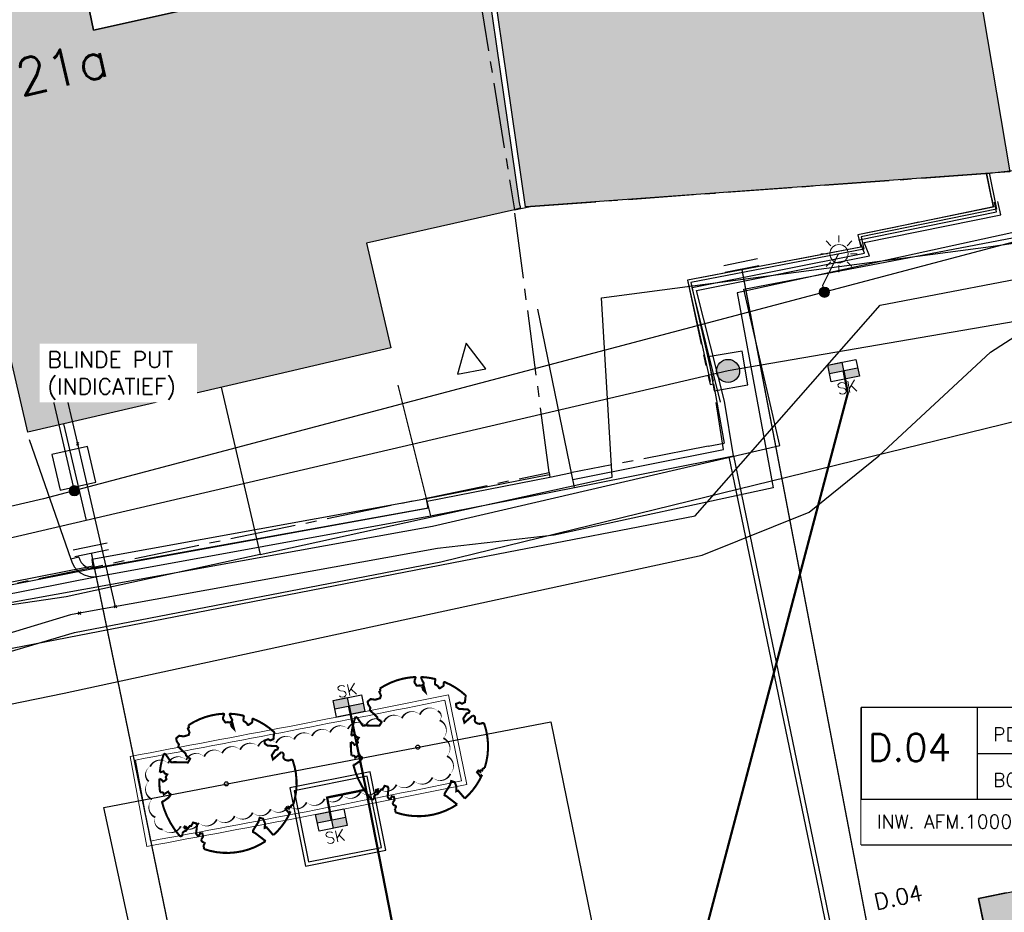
# Model space of a CAD drawing. Header units: metres. Extents: x 202952 to 203755, y 348959 to 349702.
# Tile 35 of 91: x 203253 to 203275, y 349365 to 349384. Entities that reach past the tile are written whole.
import ezdxf
from ezdxf.enums import TextEntityAlignment as Align

# ---------------------------------------------------------------- set-up
doc = ezdxf.new("R2010")
doc.units = ezdxf.units.M
for name, pattern in [('1-200 CENTER', [4.28625, 2.8575, -0.47625, 0.47625, -0.47625]), ('1-200 DASHDOT', [2.54, 1.27, -0.635, 0, -0.635]), ('1-200 HIDDEN', [0.9525, 0.635, -0.3175])]:
    doc.linetypes.add(name, pattern=pattern)
for name, color, linetype in [('PH-BEST-BEBOUWING', 1, 'Continuous'), ('PH-BEST-BEBOUWING-ARCERING', 254, 'Continuous'), ('PH-BEST-HUISNUMMER', 7, 'Continuous'), ('PH-BEST-INRIT', 8, 'Continuous'), ('PH-BEST-KADASTRALE-GRENS', 240, '1-200 CENTER'), ('PH-BEST-KL-DATA_KPN', 12, '1-200 TELEFONIE-KPN'), ('PH-BEST-KL-DATA_ZIGGO BV', 12, '1-200 ZIGGO'), ('PH-BEST-KL-GAS_HOGEDRUK_ENEXIS', 12, '1-200 GASLEIDING HOGE DRUK'), ('PH-BEST-KL-GAS_LAGEDRUK_ENEXIS', 12, '1-200 GASLEIDING LAGE DRUK'), ('PH-BEST-KL-LAAGSPANNING-ENEXIS', 12, '1-200 LAAGSPANNING'), ('PH-BEST-KL-WATER-WML', 12, '1-200 WML'), ('PH-BEST-KL-WATER-WML-buiten gebruik', 11, '1-200 WML'), ('PH-BEST-RIO-DICHTSCHUIMEN', 222, '1-200 BATTING'), ('PH-BEST-RIO-HUISAANSLUITING - indicatief ingetekend', 2, 'Continuous'), ('PH-BEST-RIO-TE SCHUIMEN PUT', 222, 'Continuous'), ('PH-INM-KANTVERHARDING', 253, 'Continuous'), ('PH-NIEUW-BEPLANTING- OMRANDING', 115, 'Continuous'), ('PH-NIEUW-BEPLANTING-BOOM', 98, 'Continuous'), ('PH-RIO-HUISAANSLUITING-DWA', 210, '1-200 DASHDOT'), ('PH-RIO-KOLK', 240, 'Continuous'), ('PH-RIO-KOLKAANSLUITING', 150, '1-200 HIDDEN'), ('PH-RIO-ONTSTOPPINGSTUK', 7, 'Continuous'), ('PH-RIO-PUT-DWA', 240, 'Continuous'), ('PH-RIO-TEKST-DWA-PUTTENSTAAT', 7, 'Continuous')]:
    doc.layers.add(name, color=color, linetype=linetype)
doc.layers.add('PH-NIEUW-OPSLUITBAND-10', color=115, linetype='Continuous', lineweight=18)
doc.layers.add('PH-NIEUW-OPSLUITBAND-6', color=115, linetype='Continuous', lineweight=30)
doc.styles.add('NLCS-ISO', font='txt')
doc.styles.add('ROMANS', font='romans.shx')
doc.linetypes.add('1-200 BATTING', pattern='A,1.27e-05,-0.127,[134,ltypeshp.shx,S=0.127,R=0,X=-0.127,Y=0],-0.254,[134,ltypeshp.shx,S=0.127,R=180,X=0.127,Y=0],-0.127', length=0.508013)
doc.linetypes.add('1-200 GASLEIDING HOGE DRUK', pattern='A,1.5,-0.6,["GAS HD",ROMANS,S=0.24,R=0,X=-0.5,Y=-0.12],-1.1', length=3.2)
doc.linetypes.add('1-200 GASLEIDING LAGE DRUK', pattern='A,1.5,-0.6,["GAS LD",ROMANS,S=0.24,R=0,X=-0.5,Y=-0.12],-1', length=3.1)
doc.linetypes.add('1-200 LAAGSPANNING', pattern='A,1.5,-0.6,["LS",ROMANS,S=0.24,R=0,X=-0.45,Y=-0.12],-0.05', length=2.15)
doc.linetypes.add('1-200 TELEFONIE-KPN', pattern='A,1.5,-0.6,["KPN",ROMANS,S=0.24,R=0,X=-0.5,Y=-0.12],-0.3', length=2.4)
doc.linetypes.add('1-200 WML', pattern='A,1.5,-0.6,["WML",ROMANS,S=0.24,R=0,X=-0.5,Y=-0.12],-0.3', length=2.4)
doc.linetypes.add('1-200 ZIGGO', pattern='A,1.5,-0.6,["ZIGGO",ROMANS,S=0.24,R=0,X=-0.5,Y=-0.12],-0.65', length=2.75)

# ---------------------------------------------------------------- blocks, each defined once
blk = doc.blocks.new('SKL-WTB_HULP_MOF-SO')
at = {"linetype": 'ByBlock', "lineweight": 18}
h = blk.add_hatch(color=0, dxfattribs=at)
h.dxf.hatch_style = 1
h.paths.add_polyline_path([(-0.5625, 0, 1), (0.5625, 0, 1)])
at = {"color": 0, "linetype": 'ByBlock', "lineweight": 18}
blk.add_circle((0, 0), 0.5625, dxfattribs=at)
at = {"color": 0, "linetype": 'ByBlock', "lineweight": 18, "style": 'NLCS-ISO', "flags": 1}
for tag, p in [('TYPE', (1.5, 0)), ('LABEL', (1.5, -1.5)), ('OMSCHRIJVING', (1.5, -3))]:
    blk.add_attdef(tag, p, '', height=1, dxfattribs=at)
blk = doc.blocks.new('SKL-WTB_HULP_OVERIG-SO')
at = {"color": 0, "linetype": 'ByBlock', "lineweight": 18}
for points in [[(-0.14, 0.14), (0.14, -0.14)], [(0.14, 0.14), (-0.14, -0.14)]]:
    blk.add_lwpolyline(points, dxfattribs=at)
at = {"color": 0, "linetype": 'ByBlock', "lineweight": 18, "style": 'NLCS-ISO', "flags": 1}
for tag, p in [('TYPE', (1.5, 0)), ('LABEL', (1.5, -1.5)), ('OMSCHRIJVING', (1.5, -3))]:
    blk.add_attdef(tag, p, '', height=1, dxfattribs=at)
blk = doc.blocks.new('SKL-ET_OV_LICHTMAST-SO')
at = {"color": 0, "linetype": 'ByBlock', "lineweight": 18}
for points in [[(-1.41, 1.41), (-0.88, 0.88)], [(0, 2), (0, 1.25)], [(0.88, 0.88), (1.41, 1.41)], [(-1.25, 0), (-2, 0)], [(2, 0), (1.25, 0)], [(-1.41, -1.41), (-0.88, -0.88)], [(0.88, -0.88), (1.41, -1.41)], [(0, -1.25), (0, -2)]]:
    blk.add_lwpolyline(points, dxfattribs=at)
blk.add_circle((0, 0), 1, dxfattribs=at)
blk = doc.blocks.new('INRITSYMBOOL')
at = {"layer": 'PH-BEST-INRIT'}
blk.add_lwpolyline([(-0.315, 0.63), (0, 0), (0.315, 0.63)], close=True, dxfattribs=at)
blk = doc.blocks.new('*U33')
h = blk.add_hatch(color=256)
edge = h.paths.add_edge_path()
edge.add_arc((0, 0), 0.252, 0, 360)
blk.add_lwpolyline([(-0.375, -0.375), (0.375, -0.375), (0.375, 0.375), (-0.375, 0.375)], close=True)
blk.add_circle((0, 0), 0.252)
blk = doc.blocks.new('*U37')
at = {"const_width": 0.03}
blk.add_lwpolyline([(0.087, 0.942), (0.088, 0.944), (0.09, 0.946), (0.091, 0.948), (0.093, 0.949), (0.095, 0.951), (0.096, 0.952), (0.097, 0.954), (0.099, 0.956), (0.1, 0.958), (0.102, 0.96), (0.103, 0.963), (0.103, 0.967), (0.103, 0.972), (0.103, 0.977), (0.102, 0.983), (0.095, 1.007, -0.52938), (0.106, 1.02, -0.087139), (0.444, 0.925, -0.372341), (0.457, 0.895), (0.471, 0.824), (0.436, 0.789), (0.398, 0.797), (0.353, 0.763), (0.371, 0.72), (0.417, 0.705), (0.542, 0.734), (0.573, 0.717), (0.57, 0.691), (0.541, 0.673), (0.515, 0.588), (0.549, 0.534), (0.634, 0.669, -0.504641), (0.681, 0.628, 0.331948), (0.709, 0.584, 0.282008), (0.799, 0.601), (0.791, 0.597, -0.512156), (0.833, 0.597, -0.16076), (1.019, -0.011), (0.995, -0.034), (0.995, -0.059), (0.972, -0.063), (0.975, -0.088), (0.94, -0.076), (0.929, -0.104), (0.973, -0.133), (0.987, -0.144), (1.011, -0.12, -0.106371), (0.868, -0.522), (0.741, -0.44), (0.718, -0.456), (0.702, -0.389), (0.657, -0.335), (0.605, -0.335), (0.606, -0.398), (0.566, -0.536), (0.572, -0.562), (0.601, -0.566), (0.786, -0.637, -0.236298), (-0.045, -1.003, 0.159625), (-0.069, -0.954, 0.350802), (-0.063, -0.906, -0.504641), (-0.12, -0.879), (-0.106, -0.834), (-0.129, -0.792), (-0.16, -0.796), (-0.165, -0.829), (-0.188, -0.842), (-0.216, -0.821), (-0.24, -0.695), (-0.258, -0.677), (-0.304, -0.678), (-0.317, -0.733), (-0.336, -0.739), (-0.354, -0.785), (-0.401, -0.76, 0.733583), (-0.384, -0.795, -0.861625), (-0.374, -0.826, 0.279978), (-0.409, -0.879), (-0.407, -0.881, -0.827056), (-0.442, -0.917, -0.116774), (-0.83, -0.511), (-0.823, -0.51), (-0.817, -0.508), (-0.812, -0.506), (-0.808, -0.504), (-0.805, -0.502), (-0.803, -0.5), (-0.801, -0.497), (-0.754, -0.437), (-0.752, -0.435), (-0.752, -0.433), (-0.751, -0.431), (-0.75, -0.429), (-0.75, -0.427), (-0.749, -0.425), (-0.748, -0.422), (-0.747, -0.42), (-0.746, -0.417), (-0.744, -0.414), (-0.743, -0.411), (-0.741, -0.408), (-0.739, -0.405), (-0.738, -0.401), (-0.736, -0.398), (-0.735, -0.395), (-0.734, -0.392), (-0.734, -0.389), (-0.733, -0.386), (-0.733, -0.383), (-0.733, -0.381), (-0.734, -0.379), (-0.734, -0.377), (-0.735, -0.375), (-0.736, -0.374), (-0.738, -0.374), (-0.74, -0.373), (-0.742, -0.373), (-0.744, -0.373), (-0.746, -0.373), (-0.748, -0.373), (-0.75, -0.372), (-0.753, -0.371), (-0.755, -0.37), (-0.758, -0.369), (-0.76, -0.367), (-0.763, -0.365), (-0.765, -0.363), (-0.768, -0.361), (-0.771, -0.359), (-0.773, -0.357), (-0.776, -0.355), (-0.779, -0.352), (-0.781, -0.35), (-0.83, -0.406), (-0.832, -0.403), (-0.835, -0.4), (-0.837, -0.397), (-0.839, -0.394), (-0.841, -0.39), (-0.844, -0.388), (-0.848, -0.386), (-0.855, -0.385), (-0.864, -0.386), (-0.876, -0.388), (-0.891, -0.393, -0.040997), (-0.958, -0.205), (-0.923, -0.211), (-0.893, -0.231), (-0.876, -0.216), (-0.856, -0.185), (-0.875, -0.156), (-0.865, -0.113), (-0.904, -0.11), (-0.93, -0.085), (-0.978, -0.116, -0.05814), (-0.998, 0.166), (-0.97, 0.16), (-0.86, 0.073), (-0.812, 0.089), (-0.626, 0.139), (-0.61, 0.2), (-0.682, 0.229), (-0.693, 0.252), (-0.824, 0.317), (-0.827, 0.354), (-0.872, 0.391), (-0.89, 0.428), (-0.859, 0.476), (-0.792, 0.486), (-0.73, 0.527), (-0.729, 0.568), (-0.768, 0.613), (-0.757, 0.632), (-0.773, 0.662, -0.13428), (-0.333, 0.967, -0.541727), (-0.319, 0.957), (-0.322, 0.928), (-0.321, 0.913), (-0.319, 0.902), (-0.316, 0.893), (-0.312, 0.887), (-0.307, 0.882), (-0.302, 0.878), (-0.297, 0.875), (-0.293, 0.872), (-0.289, 0.868), (-0.286, 0.865), (-0.282, 0.862), (-0.279, 0.859), (-0.276, 0.857), (-0.273, 0.855), (-0.269, 0.854), (-0.266, 0.854), (-0.262, 0.855), (-0.258, 0.857), (-0.255, 0.859), (-0.25, 0.861), (-0.246, 0.863), (-0.242, 0.865), (-0.238, 0.867), (-0.234, 0.868), (-0.229, 0.869), (-0.225, 0.87), (-0.221, 0.871), (-0.217, 0.871), (-0.213, 0.872), (-0.21, 0.873), (-0.206, 0.874), (-0.203, 0.876), (-0.2, 0.879), (-0.197, 0.882), (-0.195, 0.885), (-0.193, 0.865), (-0.188, 0.86), (-0.167, 0.824), (-0.122, 0.799), (-0.185, 0.902), (-0.184, 0.905), (-0.183, 0.908), (-0.183, 0.911), (-0.183, 0.914), (-0.184, 0.917), (-0.185, 0.92), (-0.188, 0.923), (-0.191, 0.926), (-0.194, 0.929), (-0.199, 0.933), (-0.204, 0.938), (-0.21, 0.944), (-0.216, 0.951), (-0.223, 0.959), (-0.24, 0.98, -0.543104), (-0.234, 0.996, -0.046766), (-0.047, 1.023, -0.385168), (-0.036, 1.015), (-0.03, 0.976), (-0.028, 0.964), (-0.024, 0.956), (-0.021, 0.951), (-0.017, 0.947), (-0.013, 0.946), (-0.009, 0.945), (-0.005, 0.945), (-0.002, 0.945), (0.002, 0.944), (0.005, 0.943), (0.009, 0.942), (0.012, 0.941), (0.015, 0.939), (0.019, 0.938), (0.022, 0.936), (0.025, 0.935), (0.028, 0.934), (0.031, 0.932), (0.033, 0.931), (0.036, 0.929), (0.038, 0.928), (0.04, 0.926), (0.042, 0.924), (0.044, 0.922), (0.045, 0.92), (0.046, 0.919), (0.047, 0.917), (0.048, 0.915), (0.049, 0.914), (0.051, 0.913), (0.052, 0.912), (0.054, 0.912), (0.056, 0.912), (0.058, 0.913), (0.06, 0.914), (0.062, 0.915), (0.065, 0.916), (0.067, 0.918), (0.07, 0.921), (0.072, 0.923), (0.074, 0.926), (0.076, 0.929), (0.079, 0.932), (0.081, 0.935), (0.083, 0.937), (0.085, 0.94)], format="xyb", close=True, dxfattribs=at)
blk.add_circle((0, 0), 0.03)
blk = doc.blocks.new('*U32')
for p, q in [((6.928, 1), (6.928, -1)), ((0, 0), (0, -1))]:
    blk.add_line(p, q)
blk.add_lwpolyline([(0, 2), (6.928, 2), (6.928, -1), (0, -1)], close=True)
blk.add_wipeout([(0, 2), (6.928, 2), (6.928, -1), (0, -1)])
for p, q in [((2.528, 2), (2.528, 0)), ((2.528, 1), (6.928, 1)), ((2.528, 0), (6.928, 0)), ((0, -1), (6.928, -1))]:
    blk.add_line(p, q)
blk.add_lwpolyline([(0, 2), (0, 0), (6.928, 0), (6.928, 2)], close=True)
at = {"style": 'ROMANS'}
for tag, p, height in [('PD', (2.877, 1.265), 0.3), ('P.NR', (0.139, 0.828), 0.6), ('BOB', (2.877, 0.265), 0.3), ('INW.AFM.', (0.338, -0.643), 0.3)]:
    blk.add_attdef(tag, p, '', height=height, dxfattribs=at)
blk = doc.blocks.new('*U48')
h = blk.add_hatch(color=256)
h.paths.add_polyline_path([(0, 0.374), (-0.315, 0.374), (-0.315, 0.187), (0, 0.187)])
h.paths.add_polyline_path([(0, 0.187), (0, 0), (0.315, 0), (0.315, 0.187)])
blk.add_lwpolyline([(0.315, 0), (-0.315, 0), (-0.315, 0.374), (0.315, 0.374)], close=True)
for points in [[(-0.315, 0.374), (0, 0.374), (0, 0)], [(-0.315, 0.187), (0.315, 0.187)]]:
    blk.add_lwpolyline(points)
at = {"style": 'ROMANS'}
blk.add_attdef('SK', (-0.214, -0.31), '', height=0.25, dxfattribs=at)
blk = doc.blocks.new('*U72')
h = blk.add_hatch(color=256)
h.paths.add_polyline_path([(0, 0.374), (-0.315, 0.374), (-0.315, 0.187), (0, 0.187)])
h.paths.add_polyline_path([(0, 0.187), (0, 0), (0.315, 0), (0.315, 0.187)])
blk.add_lwpolyline([(0.315, 0), (-0.315, 0), (-0.315, 0.374), (0.315, 0.374)], close=True)
for points in [[(-0.315, 0.374), (0, 0.374), (0, 0)], [(-0.315, 0.187), (0.315, 0.187)]]:
    blk.add_lwpolyline(points)
at = {"style": 'ROMANS'}
blk.add_attdef('SK', (-0.194, 0.406), '', height=0.25, dxfattribs=at)

msp = doc.modelspace()

# ---------------------------------------------------------------- hatches: boundary and pattern name
at = {"layer": 'PH-BEST-BEBOUWING-ARCERING'}
for points in [[(203272.797, 349394.343), (203267.783, 349394.023), (203265.87, 349406.975), (203260.378, 349406.577), (203262.521, 349393.687), (203263.35, 349387.947), (203264.45, 349380.322), (203264.56, 349380.33), (203267.174, 349380.52), (203274.5, 349381.05), (203275.032, 349381.088)], [(203260.379, 349406.577), (203262.522, 349393.687), (203263.351, 349387.947), (203264.451, 349380.322), (203267.175, 349380.52), (203275.033, 349381.088), (203272.798, 349394.343), (203267.784, 349394.023), (203265.871, 349406.975)], [(203275.65, 349358.848), (203274.35, 349365.21), (203276.472, 349365.639), (203277.045, 349365.755), (203279.15, 349366.18), (203277.8, 349372.87), (203280.62, 349373.44), (203279.99, 349376.52), (203283.941, 349377.324), (203284.56, 349374.24), (203287.4, 349374.81), (203287.62, 349373.71), (203287.62, 349373.712), (203290.04, 349361.96), (203290.23, 349360.82), (203280.68, 349358.89), (203280.45, 349359.82), (203276.995, 349359.12)]]:
    msp.add_hatch(color=256, dxfattribs=at).paths.add_polyline_path(points)
h = msp.add_hatch(color=256, dxfattribs=at)
h.paths.add_polyline_path([(203264.341, 349380.293), (203264.33, 349380.29), (203264.209, 349380.258), (203260.978, 349379.525), (203261.51, 349377.24), (203259.044, 349376.668), (203253.58, 349375.4), (203252.219, 349381.243), (203249.023, 349380.498), (203247.867, 349386.427), (203247.13, 349389.969), (203253.534, 349391.302), (203254.267, 349387.778), (203255.015, 349384.182), (203259.67, 349385.22), (203259.63, 349385.411), (203259.282, 349387.063), (203263.229, 349387.921), (203264.312, 349380.412), (203264.317, 349380.392), (203264.322, 349380.373), (203264.327, 349380.353), (203264.332, 349380.333), (203264.336, 349380.313)], flags=16)
h.paths.add_polyline_path([(203221.046, 349384.768), (203222.16, 349384.632), (203221.651, 349386.888), (203229.178, 349388.416), (203232.318, 349389.066), (203234.866, 349389.594), (203237.08, 349377.7), (203238.48, 349371.87), (203236.483, 349371.392), (203231.778, 349370.265), (203231.34, 349370.16), (203230.751, 349372.613), (203229.94, 349375.99), (203229.063, 349379.641), (203223.405, 349378.764), (203223.35, 349378.33), (203223.058, 349376.041), (203222.59, 349372.38), (203222.892, 349377.902), (203222.993, 349379.737), (203221.52, 349379.53), (203221.978, 349384.206), (203221.105, 349384.346)], flags=16)
h.paths.add_polyline_path([(203238.271, 349377.187), (203236.624, 349384.487), (203239.395, 349385.166), (203242.058, 349385.819), (203242.972, 349382.173), (203245.828, 349382.838), (203248.259, 349374.121), (203245.243, 349373.395), (203242.434, 349372.718), (203241.188, 349377.89)], flags=17)
h = msp.add_hatch(color=256, dxfattribs=at)
h.paths.add_polyline_path([(203264.342, 349380.293), (203264.331, 349380.29), (203264.21, 349380.258), (203260.979, 349379.525), (203261.511, 349377.24), (203259.045, 349376.668), (203253.581, 349375.4), (203252.22, 349381.243), (203249.024, 349380.498), (203247.868, 349386.427), (203247.131, 349389.969), (203253.535, 349391.302), (203254.268, 349387.778), (203255.016, 349384.182), (203259.671, 349385.22), (203259.631, 349385.411), (203259.283, 349387.063), (203263.23, 349387.921), (203264.313, 349380.412), (203264.318, 349380.392), (203264.323, 349380.372), (203264.328, 349380.353), (203264.333, 349380.333), (203264.338, 349380.313)])
h.paths.add_polyline_path([(203221.047, 349384.768), (203222.161, 349384.632), (203221.652, 349386.888), (203229.179, 349388.416), (203232.319, 349389.066), (203234.867, 349389.594), (203237.081, 349377.7), (203238.481, 349371.87), (203236.484, 349371.392), (203231.779, 349370.265), (203231.341, 349370.16), (203230.752, 349372.613), (203229.941, 349375.99), (203229.064, 349379.641), (203223.406, 349378.764), (203223.351, 349378.33), (203223.059, 349376.041), (203222.591, 349372.38), (203222.893, 349377.902), (203222.994, 349379.737), (203221.521, 349379.53), (203221.979, 349384.206), (203221.106, 349384.346)])
h.paths.add_polyline_path([(203238.272, 349377.187), (203236.625, 349384.487), (203239.396, 349385.166), (203242.059, 349385.819), (203242.973, 349382.173), (203245.829, 349382.838), (203248.26, 349374.121), (203245.244, 349373.395), (203242.435, 349372.718), (203241.189, 349377.89)])

# ---------------------------------------------------------------- linework, layer by layer
at = {"layer": 'PH-BEST-BEBOUWING'}
for points in [[(203267.174, 349380.52), (203264.56, 349380.33), (203264.45, 349380.322), (203263.35, 349387.947), (203262.521, 349393.687), (203260.378, 349406.577), (203265.87, 349406.975), (203267.783, 349394.023), (203272.797, 349394.343), (203275.032, 349381.088), (203274.5, 349381.05), (203267.174, 349380.52)], [(203254.267, 349387.778), (203258.916, 349388.802), (203259.282, 349387.063), (203259.67, 349385.22), (203255.015, 349384.182), (203254.267, 349387.778)], [(203275.65, 349358.848), (203274.35, 349365.21), (203276.472, 349365.639), (203277.045, 349365.755), (203279.15, 349366.18), (203277.8, 349372.87), (203280.62, 349373.44), (203279.99, 349376.52), (203283.941, 349377.324), (203284.56, 349374.24), (203287.4, 349374.81), (203287.62, 349373.71), (203289.86, 349374.16), (203292.22, 349362.43), (203290.04, 349361.96), (203290.23, 349360.82), (203280.68, 349358.89), (203280.45, 349359.82), (203276.995, 349359.12), (203275.65, 349358.848)]]:
    msp.add_lwpolyline(points, close=True, dxfattribs=at)
for points in [[(203263.229, 349387.921), (203264.312, 349380.412), (203264.317, 349380.392), (203264.322, 349380.373), (203264.327, 349380.353), (203264.332, 349380.333), (203264.336, 349380.313), (203264.341, 349380.293), (203264.341, 349380.293), (203264.33, 349380.29), (203264.209, 349380.258), (203260.978, 349379.525), (203261.51, 349377.24), (203259.044, 349376.668), (203253.58, 349375.4), (203252.219, 349381.243), (203249.023, 349380.498), (203247.867, 349386.427)], [(203254.267, 349387.778), (203255.015, 349384.182), (203259.67, 349385.22)], [(203262.291, 349373.937), (203254.973, 349372.614)], [(203262.326, 349373.74), (203255.009, 349372.417)], [(203262.326, 349373.74), (203262.291, 349373.937)], [(203254.973, 349372.614), (203255.009, 349372.417)]]:
    msp.add_lwpolyline(points, dxfattribs=at)
at = {"layer": 'PH-BEST-KADASTRALE-GRENS', "ltscale": 0.5}
for p, q in [((203274.519, 349381.052), (203275.294, 349381.136)), ((203274.631, 349380.521), (203274.519, 349381.052)), ((203264.966, 349374.515), (203264.209, 349380.258)), ((203268.44, 349375.09), (203265.435, 349374.506)), ((203268.44, 349375.09), (203268.792, 349375.158)), ((203249.622, 349371.332), (203264.966, 349374.515)), ((203264.966, 349374.515), (203264.979, 349374.417)), ((203264.979, 349374.417), (203265.435, 349374.506))]:
    msp.add_line(p, q, dxfattribs=at)
for points in [[(203261.7, 349395.47), (203262.033, 349393.6), (203264.209, 349380.258)], [(203264.209, 349380.258), (203264.56, 349380.33), (203274.5, 349381.05), (203274.519, 349381.052)], [(203274.631, 349380.521), (203274.674, 349380.318), (203271.711, 349379.711), (203271.773, 349379.442), (203267.988, 349378.718), (203268.483, 349376.441), (203268.559, 349376.456), (203268.792, 349375.158)]]:
    msp.add_lwpolyline(points, dxfattribs=at)
at = {"layer": 'PH-BEST-KL-DATA_KPN'}
msp.add_lwpolyline([(203225.226, 349367.348), (203225.409, 349366.569), (203243.987, 349370.751), (203244.155, 349370.041), (203262.416, 349373.343), (203270.01, 349375.104), (203269.217, 349378.525), (203281.987, 349380.96), (203290.457, 349382.072), (203291.5, 349382.16), (203310.395, 349384.95)], dxfattribs=at)
at = {"layer": 'PH-BEST-KL-DATA_ZIGGO BV'}
for points in [[(203258.652, 349372.725), (203266.343, 349374.412), (203266.109, 349378.336), (203274.615, 349379.454), (203286.528, 349381.221)], [(203257.801, 349376.379), (203258.652, 349372.725)], [(203258.652, 349372.725), (203254.419, 349371.796)], [(203254.419, 349371.796), (203239.04, 349369.536)]]:
    msp.add_lwpolyline(points, dxfattribs=at)
at = {"layer": 'PH-BEST-KL-GAS_HOGEDRUK_ENEXIS'}
msp.add_lwpolyline([(203174.62, 349345.315), (203189.359, 349349.376), (203199.062, 349352.039), (203208.08, 349353.782), (203208.495, 349357.362), (203208.625, 349357.626), (203208.788, 349357.87), (203208.983, 349358.091), (203209.206, 349358.283), (203209.414, 349358.422), (203209.636, 349358.536), (203209.87, 349358.624), (203210.112, 349358.685), (203219.453, 349361.53), (203232.6, 349364.909), (203239.74, 349366.619), (203254.6, 349371.017), (203262.598, 349372.565), (203279.929, 349376.813), (203283.916, 349377.625), (203292.088, 349378.609), (203314.15, 349381.765)], dxfattribs=at)
at = {"layer": 'PH-BEST-KL-GAS_LAGEDRUK_ENEXIS'}
for points in [[(203281.941, 349381.257), (203269.072, 349378.445), (203269.86, 349374.183), (203265.076, 349373.148), (203262.53, 349372.857), (203254.706, 349371.441)], [(203254.667, 349375.14), (203254.326, 349376.6)], [(203255.492, 349371.584), (203254.667, 349375.14)], [(203254.706, 349371.441), (203254.509, 349371.406), (203239.67, 349366.91), (203232.484, 349365.395), (203228.242, 349365.921), (203226.573, 349367.735), (203223.626, 349367.043)]]:
    msp.add_lwpolyline(points, dxfattribs=at)
at = {"layer": 'PH-BEST-KL-LAAGSPANNING-ENEXIS'}
for points in [[(203333.28, 349391.291), (203315.928, 349386.842), (203313.431, 349386.106), (203290.366, 349382.665), (203281.926, 349381.355), (203253.92, 349373.939), (203245.207, 349371.918), (203244.582, 349371.469), (203244.461, 349370.709), (203245.114, 349367.996), (203244.988, 349367.229), (203244.35, 349366.784), (203241.101, 349366.091)], [(203270.98, 349378.456), (203270.945, 349378.61), (203271.291, 349379.293), (203271.299, 349379.296)], [(203254.594, 349374.117), (203254.034, 349376.532)]]:
    msp.add_lwpolyline(points, dxfattribs=at)
at = {"layer": 'PH-BEST-KL-WATER-WML'}
msp.add_lwpolyline([(203208.259, 349360.895), (203208.655, 349360.986), (203224.37, 349364.159), (203226.118, 349364.366), (203229.781, 349364.8), (203238.968, 349366.52), (203242.713, 349367.311), (203245.549, 349367.91), (203251.947, 349369.202), (203254.373, 349369.692), (203268.307, 349372.706), (203270.65, 349373.646), (203272.166, 349374.883), (203274.611, 349377.145), (203276.451, 349378.336), (203278.341, 349378.964), (203278.826, 349379.067), (203285.546, 349380.496), (203286.268, 349380.649), (203289.939, 349381.429), (203297.363, 349382.343)], dxfattribs=at)
at = {"layer": 'PH-BEST-KL-WATER-WML-buiten gebruik'}
msp.add_lwpolyline([(203207.864, 349362.382), (203208.658, 349362.283), (203209.452, 349362.185), (203235.132, 349367.166), (203242.501, 349368.596), (203247.07, 349369.482), (203258.232, 349371.647), (203263.853, 349372.737), (203268.158, 349373.572), (203272.202, 349378.176), (203276.228, 349378.945), (203278.26, 349379.333), (203282.126, 349380.071), (203283.189, 349381.046), (203286.33, 349381.674), (203287.704, 349381.949), (203294.736, 349383.03)], dxfattribs=at)
at = {"layer": 'PH-BEST-RIO-DICHTSCHUIMEN'}
for p, q in [((203279.941, 349378.638), (203268.875, 349376.736)), ((203268.875, 349376.736), (203213.279, 349363.772))]:
    msp.add_line(p, q, dxfattribs=at)
at = {"layer": 'PH-BEST-RIO-HUISAANSLUITING - indicatief ingetekend'}
msp.add_lwpolyline([(203254.359, 349375.581), (203254.85, 349373.465)], dxfattribs=at)
msp.add_lwpolyline([(203254.286, 349374.127), (203255.065, 349374.307), (203254.885, 349375.087), (203254.105, 349374.906)], close=True, dxfattribs=at)
at = {"layer": 'PH-INM-KANTVERHARDING'}
for p, q in [((203265.523, 349374.19), (203264.719, 349378.087)), ((203262.38, 349373.567), (203261.666, 349376.428)), ((203262.376, 349373.566), (203265.523, 349374.19)), ((203254.695, 349372.664), (203254.52, 349372.623)), ((203250.125, 349371.268), (203255.091, 349372.244))]:
    msp.add_line(p, q, dxfattribs=at)
at = {"layer": 'PH-INM-KANTVERHARDING', "flags": 128}
for points in [[(203268.712, 349376.051), (203268.088, 349378.556), (203271.853, 349379.309), (203271.737, 349379.602), (203274.738, 349380.212), (203274.694, 349380.422)], [(203268.795, 349376.076), (203268.186, 349378.494), (203271.963, 349379.25), (203271.847, 349379.543), (203274.833, 349380.15), (203274.772, 349380.439)], [(203265.486, 349374.365), (203268.775, 349375.021), (203268.617, 349376.049)], [(203265.523, 349374.19), (203268.991, 349374.882), (203268.795, 349376.076)], [(203253.608, 349375.237), (203254.52, 349372.623)], [(203268.893, 349374.862), (203270.806, 349365.63), (203272.859, 349355.601)], [(203268.991, 349374.882), (203270.904, 349365.65), (203272.957, 349355.62)], [(203258.323, 349352.708), (203256.696, 349360.47), (203255.242, 349367.195), (203265.001, 349369.065), (203267.957, 349354.601)]]:
    msp.add_lwpolyline(points, dxfattribs=at)
at = {"layer": 'PH-INM-KANTVERHARDING'}
msp.add_lwpolyline([(203254.695, 349372.664, 0.395779), (203255.06, 349372.421), (203262.336, 349373.742)], format="xyb", dxfattribs=at)
at = {"layer": 'PH-INM-KANTVERHARDING', "flags": 128}
msp.add_lwpolyline([(203254.52, 349372.623, 0.396518), (203255.091, 349372.244), (203262.376, 349373.566)], format="xyb", dxfattribs=at)
for points in [[(203261.398, 349366.26), (203261.057, 349367.974), (203259.304, 349367.626), (203259.644, 349365.912)], [(203261.304, 349366.323), (203260.994, 349367.88), (203259.398, 349367.563), (203259.707, 349366.006)]]:
    msp.add_lwpolyline(points, close=True, dxfattribs=at)
at = {"layer": 'PH-NIEUW-BEPLANTING- OMRANDING'}
msp.add_lwpolyline([(203262.534, 349369.304, 0, 0.04, 0.520567), (203262.141, 349369.225, 0, 0.04, 0.520567), (203261.749, 349369.146, 0, 0.04, 0.520567), (203261.357, 349369.068, 0, 0.04, 0.520567), (203260.965, 349368.99, 0, 0.04, 0.520567), (203260.572, 349368.913, 0, 0.04, 0.520567), (203260.18, 349368.836, 0, 0.04, 0.520567), (203259.787, 349368.759, 0, 0.04, 0.520567), (203259.394, 349368.683, 0, 0.04, 0.520567), (203259.002, 349368.607, 0, 0.04, 0.520567), (203258.609, 349368.532, 0, 0.04, 0.520567), (203258.216, 349368.457, 0, 0.04, 0.520567), (203257.823, 349368.382, 0, 0.04, 0.520567), (203257.43, 349368.308, 0, 0.04, 0.520567), (203257.037, 349368.235, 0, 0.04, 0.520567), (203256.643, 349368.161, 0, 0.04, 0.520567), (203256.25, 349368.088, 0, 0.04, 0.520567), (203256.219, 349367.766, 0, 0.04, 0.520567), (203256.291, 349367.373, 0, 0.04, 0.520567), (203256.364, 349366.979, 0, 0.04, 0.520567), (203256.525, 349366.716, 0, 0.04, 0.520567), (203256.918, 349366.788, 0, 0.04, 0.520567), (203257.312, 349366.862, 0, 0.04, 0.520567), (203257.705, 349366.935, 0, 0.04, 0.520567), (203258.098, 349367.01, 0, 0.04, 0.520567), (203258.491, 349367.084, 0, 0.04, 0.520567), (203258.884, 349367.159, 0, 0.04, 0.520567), (203259.277, 349367.234, 0, 0.04, 0.520567), (203259.669, 349367.31, 0, 0.04, 0.520567), (203260.062, 349367.386, 0, 0.04, 0.520567), (203260.455, 349367.463, 0, 0.04, 0.520567), (203260.847, 349367.54, 0, 0.04, 0.520567), (203261.24, 349367.617, 0, 0.04, 0.520567), (203261.632, 349367.695, 0, 0.04, 0.520567), (203262.024, 349367.773, 0, 0.04, 0.520567), (203262.417, 349367.852, 0, 0.04, 0.520567), (203262.809, 349367.931, 0, 0.04, 0.520567), (203262.735, 349368.318, 0, 0.04, 0.520567), (203262.655, 349368.71, 0, 0.04, 0.520567), (203262.575, 349369.102, 0, 0.04, 0.520567)], format="xyseb", close=True, dxfattribs=at)
at = {"layer": 'PH-NIEUW-OPSLUITBAND-10'}
for points in [[(203262.767, 349369.657, -0.004615), (203255.814, 349368.313), (203256.175, 349366.346, 0.004617), (203263.168, 349367.698)], [(203262.69, 349369.539, -0.004485), (203255.93, 349368.233), (203256.255, 349366.462, 0.004487), (203263.05, 349367.776)]]:
    msp.add_lwpolyline(points, format="xyb", close=True, dxfattribs=at)
at = {"layer": 'PH-NIEUW-OPSLUITBAND-6'}
for p, q in [((203274.519, 349381.051), (203274.67, 349380.317)), ((203274.578, 349381.063), (203274.74, 349380.27)), ((203274.67, 349380.317), (203271.711, 349379.711)), ((203274.74, 349380.27), (203271.783, 349379.665)), ((203271.711, 349379.711), (203271.773, 349379.442)), ((203271.783, 349379.665), (203271.845, 349379.395)), ((203271.773, 349379.442), (203267.988, 349378.718)), ((203271.845, 349379.395), (203268.06, 349378.671)), ((203267.988, 349378.718), (203268.488, 349376.503)), ((203268.06, 349378.671), (203268.547, 349376.515))]:
    msp.add_line(p, q, dxfattribs=at)
for points in [[(203264.969, 349374.467), (203262.29, 349373.94)], [(203264.98, 349374.408), (203262.301, 349373.881)], [(203249.608, 349371.416), (203254.997, 349372.476)], [(203249.62, 349371.357), (203255.009, 349372.417)]]:
    msp.add_lwpolyline(points, dxfattribs=at)
at = {"layer": 'PH-RIO-HUISAANSLUITING-DWA', "ltscale": 0.5, "const_width": 0.03}
for points in [[(203270.32, 349372.979), (203269.176, 349378.967)], [(203271.911, 349364.647), (203270.32, 349372.979)], [(203254.966, 349372.756), (203255.665, 349369.381)], [(203255.665, 349369.381), (203257.361, 349361.14)]]:
    msp.add_lwpolyline(points, dxfattribs=at)
at = {"layer": 'PH-RIO-KOLKAANSLUITING', "const_width": 0.05}
for points in [[(203271.398, 349376.742), (203271.492, 349376.251), (203270.673, 349373.153)], [(203270.673, 349373.153), (203267.652, 349361.72)], [(203260.593, 349369.414), (203260.967, 349367.587)], [(203260.211, 349366.922), (203260.116, 349367.413), (203260.967, 349367.587), (203262.326, 349360.649)]]:
    msp.add_lwpolyline(points, dxfattribs=at)
at = {"layer": 'PH-RIO-ONTSTOPPINGSTUK'}
for points in [[(203268.781, 349379.039), (203269.516, 349379.189)], [(203268.81, 349378.892), (203269.546, 349379.042)], [(203254.572, 349372.829), (203255.308, 349372.979)], [(203254.602, 349372.682), (203255.338, 349372.832)]]:
    msp.add_lwpolyline(points, dxfattribs=at)

# ---------------------------------------------------------------- block references
at = {"layer": 'PH-BEST-INRIT', "rotation": 191.0313060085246}
msp.add_blockref('INRITSYMBOOL', (203263.154, 349377.34), dxfattribs=at)
at = {"layer": 'PH-BEST-KL-GAS_LAGEDRUK_ENEXIS', "xscale": 0.2, "yscale": 0.2, "zscale": 0.2}
for p in [(203254.326, 349376.6), (203254.667, 349375.14), (203255.492, 349371.584), (203255.492, 349371.584), (203254.706, 349371.441)]:
    msp.add_blockref('SKL-WTB_HULP_OVERIG-SO', p, dxfattribs=at)
at = {"layer": 'PH-BEST-KL-LAAGSPANNING-ENEXIS', "xscale": 0.2, "yscale": 0.2, "zscale": 0.2}
for name, p in [('SKL-ET_OV_LICHTMAST-SO', (203271.299, 349379.296)), ('SKL-WTB_HULP_MOF-SO', (203270.98, 349378.456)), ('SKL-WTB_HULP_OVERIG-SO', (203254.034, 349376.532)), ('SKL-WTB_HULP_MOF-SO', (203254.594, 349374.117))]:
    msp.add_blockref(name, p, dxfattribs=at)
at = {"layer": 'PH-BEST-RIO-TE SCHUIMEN PUT', "rotation": 279.7554847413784}
msp.add_blockref('*U33', (203268.875, 349376.736), dxfattribs=at)
at = {"layer": 'PH-NIEUW-BEPLANTING-BOOM', "xscale": 1.5, "yscale": 1.5, "zscale": 1.5, "rotation": 343.4615725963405}
for p in [(203262.099, 349368.514), (203257.916, 349367.712)]:
    msp.add_blockref('*U37', p, dxfattribs=at)
at = {"layer": 'PH-RIO-KOLK'}
for name, p, rotation in [('*U48', (203271.435, 349376.559), 11.52666182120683), ('*U72', (203260.629, 349369.231), 11.15125589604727), ('*U48', (203260.248, 349366.739), 11.52666182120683)]:
    msp.add_blockref(name, p, dxfattribs=dict(at, rotation=rotation)).add_auto_attribs({'SK': 'SK'})

# ---------------------------------------------------------------- texts
at = {"layer": 'PH-BEST-HUISNUMMER', "style": 'ROMANS'}
msp.add_text('21a', height=0.8, rotation=13.1, dxfattribs=at).set_placement((203254.32, 349383.351), align=Align.MIDDLE_CENTER)
at = {"layer": 'PH-RIO-PUT-DWA', "linetype": 'Continuous', "insert": (203272.041, 349365.3), "char_height": 0.35, "attachment_point": 1, "rotation": 11.6376, "style": 'ROMANS'}
msp.add_mtext_dynamic_manual_height_columns('D.04', width=1.33112, gutter_width=1, heights=[0], dxfattribs=at)

# ---------------------------------------------------------------- next in the draw order: block references
at = {"layer": 'PH-RIO-TEKST-DWA-PUTTENSTAAT'}
msp.add_blockref('*U32', (203271.786, 349367.379), dxfattribs=at).add_auto_attribs({'P.NR': 'D.04', 'PD': 'PD=31.50', 'BOB': 'BOB=29.63', 'INW.AFM.': 'INW. AFM.1000 X 1000 mm'})

# ---------------------------------------------------------------- next in the draw order: texts
at = {"layer": 'PH-BEST-RIO-HUISAANSLUITING - indicatief ingetekend', "color": 7, "insert": (203254.008, 349377.157), "char_height": 0.35, "attachment_point": 1, "style": 'ROMANS', "bg_fill": 3, "box_fill_scale": 1.5, "bg_fill_color": 256, "bg_fill_transparency": 0}
msp.add_mtext_dynamic_manual_height_columns('BLINDE PUT (INDICATIEF)', width=3.09059, gutter_width=2, heights=[0], dxfattribs=at)

# ---------------------------------------------------------------- next in the draw order: linework, layer by layer
at = {"layer": 'PH-BEST-KADASTRALE-GRENS', "ltscale": 0.5}
msp.add_lwpolyline([(203279.15, 349366.18), (203274.35, 349365.21), (203275.65, 349358.85), (203280.498, 349359.666), (203280.68, 349358.89), (203290.23, 349360.82), (203290.04, 349361.96), (203292.22, 349362.43), (203289.86, 349374.16), (203287.62, 349373.71), (203287.4, 349374.81), (203284.56, 349374.24), (203283.97, 349377.33), (203279.99, 349376.52), (203280.62, 349373.44), (203277.8, 349372.87), (203279.15, 349366.18)], dxfattribs=at)

doc.saveas('drawing.dxf')
